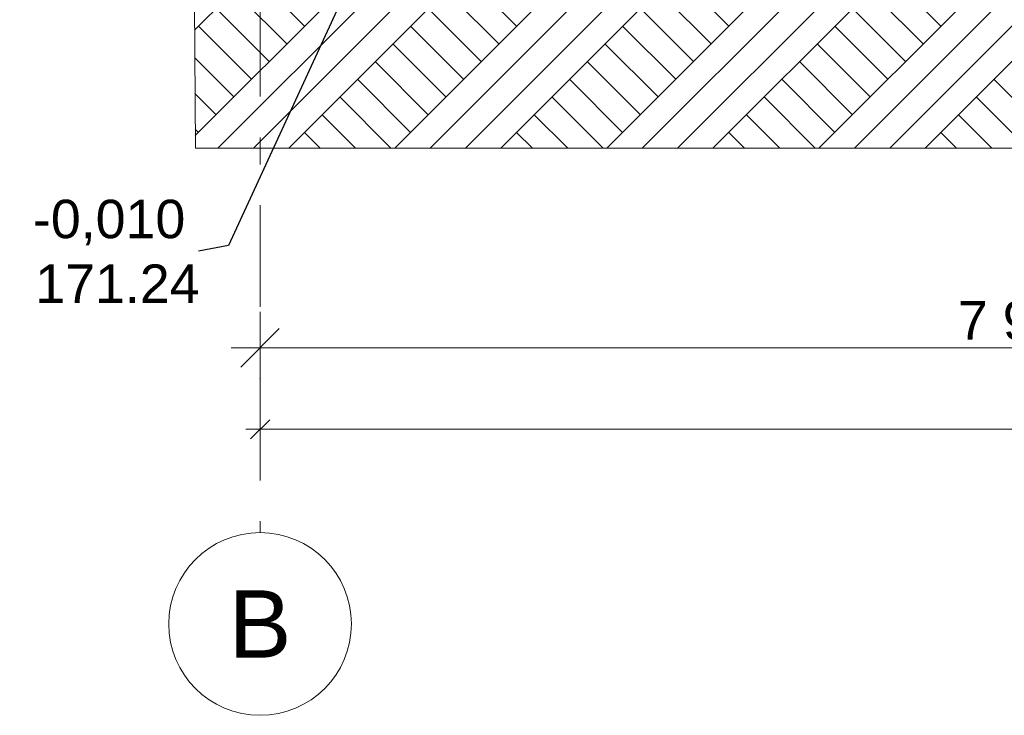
# Model space of a CAD drawing. Header units: millimetres. Extents: x -15683 to 202647, y -7448 to 20513.
# Tile 54 of 114: x 164937 to 170058, y -6630 to -3013. Entities that reach past the tile are written whole.
import ezdxf
from ezdxf.enums import TextEntityAlignment as Align

# ---------------------------------------------------------------- set-up
doc = ezdxf.new("R2010")
doc.units = ezdxf.units.MM
doc.header["$MEASUREMENT"] = 0
doc.set_wipeout_variables(frame=1)
doc.linetypes.add('Wipeout_Contour', pattern=[1000, 0, -1000])
doc.linetypes.add('Штрих-Штриховая', pattern=[1093.611073, 529.166651, -211.666656, 141.111112, -211.666656])
for name, color, linetype, lineweight in [('2D - Общий_Ном._пера__120', 7, 'Continuous', 5), ('2D - Общий_Ном._пера__2', 8, 'Continuous', 15), ('Размер - Общий_Ном._пера__1', 7, 'Continuous', 15), ('Размер - Осевые Размеры_Ном._пера__1', 7, 'Continuous', 15), ('Размер - Отметка Уровня_Ном._пера__1', 7, 'Continuous', 15), ('Элемент Модели - Оси_Ном._пера__1', 7, 'Continuous', 15), ('Элемент Модели - Оси_Ном._пера__120', 7, 'Continuous', 5)]:
    doc.layers.add(name, color=color, linetype=linetype, lineweight=lineweight)
for name, color, linetype in [('Размер - Общий', 7, 'Continuous'), ('Размер - Осевые Размеры', 7, 'Continuous'), ('Элемент Модели - Оси', 7, 'Continuous')]:
    doc.layers.add(name, color=color, linetype=linetype)
doc.styles.add('СГЕНЕРИР_СТИЛЬ_1', font='arial.ttf')
doc.styles.add('СГЕНЕРИР_СТИЛЬ_2', font='calibri.ttf')
doc.styles.add('СГЕНЕРИР_СТИЛЬ_3', font='arial.ttf')
doc.dimstyles.new('СГЕНЕРИР_СТИЛЬ__1', dxfattribs={"dimtxt": 220.000005, "dimasz": 95, "dimexe": 0.18, "dimexo": 0.0625, "dimgap": 0, "dimtad": 1, "dimtih": 1, "dimtoh": 1, "dimdec": 0, "dimzin": 0, "dimdsep": 46, "dimtxsty": 'СГЕНЕРИР_СТИЛЬ_2', "dimblk": 'ARROWHEAD_6', "dimblk1": 'ARROWHEAD_6', "dimblk2": 'ARROWHEAD_6', "dimcen": 0.09, "dimclrd": 7, "dimclre": 7, "dimclrt": 7, "dimazin": 0, "dimtfac": 1, "dimtdec": 4, "dimtmove": 0, "dimatfit": 3, "dimfxl": 1, "dimtolj": 1, "dimtzin": 0, "dimarcsym": 0})
doc.dimstyles.new('СГЕНЕРИР_СТИЛЬ__3', dxfattribs={"dimtxt": 0.18, "dimasz": 364.8, "dimexe": 0.18, "dimexo": 0.0625, "dimgap": 0, "dimtad": 0, "dimtih": 1, "dimtoh": 1, "dimdec": 4, "dimzin": 0, "dimdsep": 46, "dimcen": 0.09, "dimadec": 0, "dimazin": 0, "dimtfac": 1, "dimtdec": 4, "dimtmove": 0, "dimatfit": 3, "dimldrblk": 'ARROWHEAD_11', "dimfxl": 1, "dimtolj": 1, "dimtzin": 0, "dimarcsym": 0})
doc.dimstyles.new('СГЕНЕРИР_СТИЛЬ__6', dxfattribs={"dimtxt": 200, "dimasz": 190, "dimexe": 0.18, "dimexo": 0.0625, "dimgap": 0, "dimtad": 1, "dimtih": 1, "dimtoh": 1, "dimdec": 0, "dimzin": 0, "dimdsep": 46, "dimtxsty": 'СГЕНЕРИР_СТИЛЬ_3', "dimblk": 'ARROWHEAD_6', "dimblk1": 'ARROWHEAD_6', "dimblk2": 'ARROWHEAD_6', "dimcen": 0.09, "dimclrd": 7, "dimclre": 7, "dimclrt": 7, "dimazin": 0, "dimtfac": 1, "dimtdec": 4, "dimtmove": 0, "dimatfit": 3, "dimfxl": 1, "dimtolj": 1, "dimtzin": 0, "dimarcsym": 0})

# ---------------------------------------------------------------- blocks, each defined once
blk = doc.blocks.new('Стандартный Маркер Сетки[30]_3', base_point=(166187.5, 14319.7))
at = {"layer": 'Элемент Модели - Оси_Ном._пера__120', "color": 7, "linetype": 'Штрих-Штриховая', "lineweight": 5}
for p, q in [((166187.5, 13519.7), (166187.5, -4880.3)), ((166187.5, -4880.3), (166187.5, -5680.3))]:
    blk.add_line(p, q, dxfattribs=at)
at = {"layer": 'Элемент Модели - Оси_Ном._пера__120', "color": 7, "linetype": 'Continuous', "lineweight": 5}
blk.add_circle((166187.5, -6155.3), 475, dxfattribs=at)
at = {"layer": 'Элемент Модели - Оси_Ном._пера__120', "color": 7, "linetype": 'Штрих-Штриховая', "lineweight": 5}
blk.add_point((166187.5, -4880.3), dxfattribs=at)
blk.add_point((166187.5, -4880.3), dxfattribs=at)
at = {"layer": 'Элемент Модели - Оси_Ном._пера__1', "color": 7, "lineweight": 15, "style": 'СГЕНЕРИР_СТИЛЬ_1'}
blk.add_attdef('AC_MarkerText_1', text='', height=350, rotation=360, dxfattribs=at).set_placement((166187.5, -5980.3), align=Align.TOP_CENTER)
blk = doc.blocks.new('Стандартный Маркер Сетки[31]_3', base_point=(166187.5, 14319.7))
at = {"layer": 'Элемент Модели - Оси_Ном._пера__120', "color": 7, "linetype": 'Штрих-Штриховая', "lineweight": 5}
for p, q in [((166187.5, 13519.7), (166187.5, -4880.3)), ((166187.5, -4880.3), (166187.5, -5680.3))]:
    blk.add_line(p, q, dxfattribs=at)
at = {"layer": 'Элемент Модели - Оси_Ном._пера__120', "color": 7, "linetype": 'Continuous', "lineweight": 5}
blk.add_circle((166187.5, -6155.3), 475, dxfattribs=at)
at = {"layer": 'Элемент Модели - Оси_Ном._пера__120', "color": 7, "linetype": 'Штрих-Штриховая', "lineweight": 5}
blk.add_point((166187.5, -4880.3), dxfattribs=at)
blk.add_point((166187.5, -4880.3), dxfattribs=at)
at = {"layer": 'Элемент Модели - Оси_Ном._пера__1', "color": 7, "lineweight": 15, "style": 'СГЕНЕРИР_СТИЛЬ_1'}
blk.add_attdef('AC_MarkerText_1', text='', height=350, rotation=360, dxfattribs=at).set_placement((166187.5, -5980.3), align=Align.TOP_CENTER)
blk = doc.blocks.new('*D535', base_point=(140863.2, -2680.3))
at = {"layer": 'Размер - Осевые Размеры_Ном._пера__1', "color": 7, "linetype": 'Continuous', "lineweight": 15, "transparency": 16777216}
for p, q in [((166187.5, -5236.9), (166187.5, -5049.4)), ((177287.5, -5236.9), (177287.5, -5049.4)), ((166237.5, -5093.2), (166137.5, -5193.2)), ((177237.5, -5193.2), (177337.5, -5093.2)), ((166112.5, -5143.2), (166187.5, -5143.2)), ((166187.5, -5143.2), (177287.5, -5143.2)), ((177287.5, -5143.2), (177362.5, -5143.2))]:
    blk.add_line(p, q, dxfattribs=at)
at = {"layer": 'Размер - Осевые Размеры_Ном._пера__1', "color": 7, "lineweight": 15, "transparency": 16777216, "insert": (171251.7, -5099.2), "char_height": 220, "attachment_point": 7, "style": 'СГЕНЕРИР_СТИЛЬ_2'}
blk.add_mtext('\\A1;11\\~100', dxfattribs=at)
blk = doc.blocks.new('ARROWHEAD_6')
at = {"color": 0, "linetype": 'Continuous', "lineweight": 0}
for p, q in [((-0.5, -0.5), (0.5, 0.5)), ((0, 0), (-1, 0))]:
    blk.add_line(p, q, dxfattribs=at)
blk = doc.blocks.new('*D538', base_point=(140863.2, -2680.3))
at = {"layer": 'Размер - Общий_Ном._пера__1', "color": 7, "linetype": 'Continuous', "lineweight": 15, "transparency": 16777216}
for p, q in [((166187.5, -4906.9), (166187.5, -4531.9)), ((174132.5, -4906.9), (174132.5, -4531.9)), ((166287.5, -4619.4), (166087.5, -4819.4)), ((174232.5, -4619.4), (174032.5, -4819.4)), ((166037.5, -4719.4), (166187.5, -4719.4)), ((166187.5, -4719.4), (174132.5, -4719.4))]:
    blk.add_line(p, q, dxfattribs=at)
at = {"layer": 'Размер - Общий_Ном._пера__1', "color": 7, "lineweight": 15, "transparency": 16777216, "insert": (169816.8, -4679.4), "char_height": 200, "attachment_point": 7, "style": 'СГЕНЕРИР_СТИЛЬ_3'}
blk.add_mtext('\\A1;7\\~945', dxfattribs=at)
blk = doc.blocks.new('ARROWHEAD_11')
at = {"color": 0, "linetype": 'Continuous', "lineweight": 0}
blk.add_line((0, 0), (-1, 0), dxfattribs=at)
at = {"color": 0, "linetype": 'Continuous', "lineweight": 0, "const_width": 0.25, "flags": 128}
blk.add_lwpolyline([(-0.125, 0, 1), (0.125, 0, 1)], format="xyb", close=True, dxfattribs=at)

msp = doc.modelspace()

# ---------------------------------------------------------------- hatches: boundary and pattern name
at = {"layer": '2D - Общий_Ном._пера__2', "linetype": 'Continuous', "lineweight": 15}
h = msp.add_hatch(dxfattribs=at)
h.set_pattern_fill('ГРУНТ_02_0003', color=8, style=0, pattern_type=2)
h.set_pattern_definition([(45, (140863.2, -2680.33), (-275.7716, 275.7716), []), (45, (140771.3, -2588.4), (-551.543, 551.543), []), (45, (140679.34, -2496.5), (-551.543, 551.543), []), (135, (140587.42, -2404.56), (91.92388, 91.92388), [390, -390])])
h.paths.add_polyline_path([(165844.4, -2675.4), (170819.7, -2760.3), (174399.7, -2740.3), (174397.4, -2894.9), (177750.7, -3000.3), (179409.2, -3000.3), (179409.2, -3681.3), (165850.8, -3681.3)])

# ---------------------------------------------------------------- linework, layer by layer
at = {"layer": '2D - Общий_Ном._пера__120', "color": 7, "linetype": 'Continuous', "lineweight": 5, "flags": 128}
msp.add_lwpolyline([(165844.4, -2675.4), (170819.7, -2760.3), (174399.7, -2740.3), (174397.4, -2894.9), (177750.7, -3000.3), (179409.2, -3000.3), (179409.2, -3681.3), (165850.8, -3681.3)], close=True, dxfattribs=at)

# ---------------------------------------------------------------- block references
at = {"layer": 'Элемент Модели - Оси', "color": 7, "linetype": 'Continuous', "lineweight": 5}
for name in ['Стандартный Маркер Сетки[30]_3', 'Стандартный Маркер Сетки[31]_3']:
    msp.add_blockref(name, (166187.5, 14319.7), dxfattribs=at).add_auto_attribs({'AC_MarkerText_1': 'В'})

# ---------------------------------------------------------------- texts
at = {"layer": 'Размер - Отметка Уровня_Ном._пера__1', "color": 7, "linetype": 'Continuous', "lineweight": 15, "insert": (165872.8, -4486), "char_height": 200, "attachment_point": 9, "style": 'СГЕНЕРИР_СТИЛЬ_1'}
msp.add_mtext('\\A1;171.24', dxfattribs=at)

# ---------------------------------------------------------------- dimensions: what is measured, and where the dimension line sits
at = {"layer": 'Размер - Общий', "color": 7, "linetype": 'Continuous', "lineweight": 15}
dim = msp.add_linear_dim(base=(174132.5, -4719.4), p1=(166187.5, -4719.4), p2=(174132.5, -4719.4), dimstyle='СГЕНЕРИР_СТИЛЬ__6', dxfattribs=at)
dim.commit()
dim.dimension.update_dxf_attribs({"geometry": '*D538', "text_midpoint": (170159.9, -4579.4), "dimtype": 160})
at = {"layer": 'Размер - Осевые Размеры', "color": 7, "linetype": 'Continuous', "lineweight": 15}
dim = msp.add_linear_dim(base=(177287.5, -5143.2), p1=(166187.5, -5143.2), p2=(177287.5, -5143.2), dimstyle='СГЕНЕРИР_СТИЛЬ__1', dxfattribs=at)
dim.commit()
dim.dimension.update_dxf_attribs({"geometry": '*D535', "text_midpoint": (171712.8, -4989.2), "dimtype": 160})

# ---------------------------------------------------------------- next in the draw order: wipeouts: each hides what was drawn before it
at = {"color": 7, "linetype": 'Wipeout_Contour', "lineweight": 15, "ltscale": 661809.3957}
msp.add_wipeout([(164937.3, -3902.3), (165867.6, -3902.3), (165867.6, -4216.6), (164937.3, -4216.6)], dxfattribs=at).dxf.layer = 'Размер - Отметка Уровня_Ном._пера__1'

# ---------------------------------------------------------------- next in the draw order: texts
at = {"layer": 'Размер - Отметка Уровня_Ном._пера__1', "color": 7, "linetype": 'Continuous', "lineweight": 15, "insert": (165402.5, -4186.8), "char_height": 200, "attachment_point": 8, "style": 'СГЕНЕРИР_СТИЛЬ_1'}
msp.add_mtext('\\A1;-0,010', dxfattribs=at)

# ---------------------------------------------------------------- next in the draw order: leaders
at = {"layer": 'Размер - Отметка Уровня_Ном._пера__1', "color": 7, "linetype": 'Continuous', "lineweight": 15, "annotation_type": 0, "has_hookline": 1, "hookline_direction": 1, "text_width": 770}
msp.add_leader([(166717.5, -2680.3), (166023.3, -4186.8), (165867.6, -4216.6)], dimstyle='СГЕНЕРИР_СТИЛЬ__3', dxfattribs=at)

doc.saveas('drawing.dxf')
